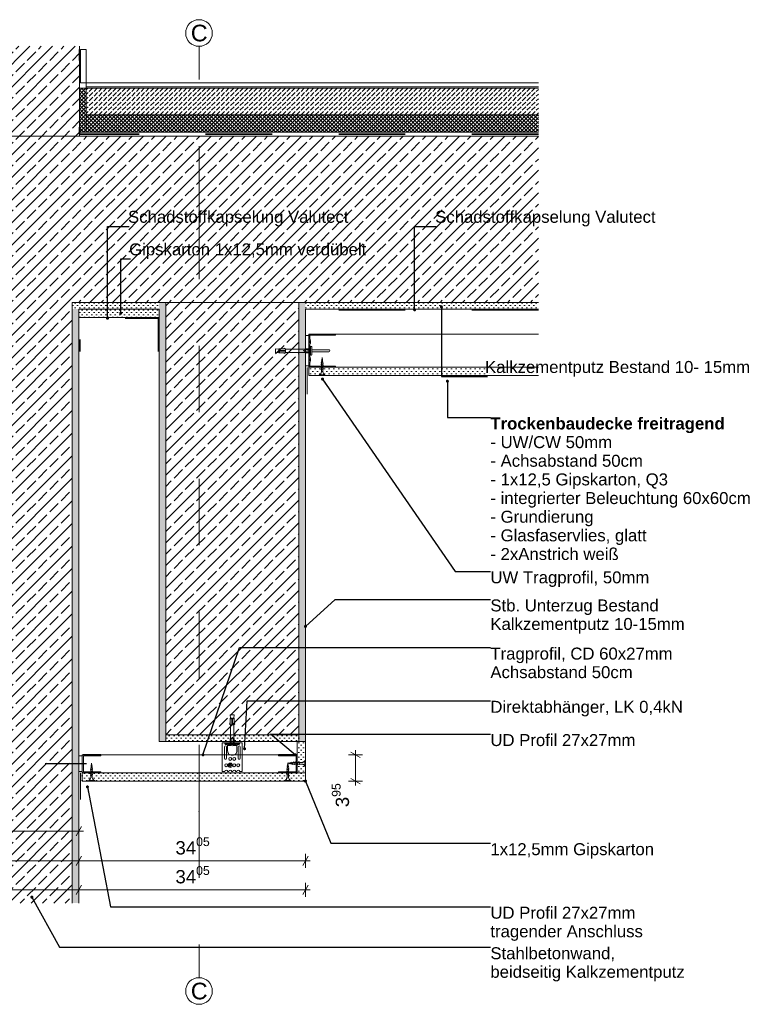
# Model space of a CAD drawing. Header units: metres. Extents: x -0.7 to 35.4, y 5.7 to 9.1.
# Tile 15 of 47: x 10.1 to 11.2, y 7.7 to 9.1. Entities that reach past the tile are written whole.
import ezdxf

# ---------------------------------------------------------------- set-up
doc = ezdxf.new("R2010")
doc.units = ezdxf.units.M
doc.header["$MEASUREMENT"] = 0
for name, pattern in [('Strichlinie doppelt', [0.109361, 0.052917, -0.021167, 0.014111, -0.021167]), ('Strichlinie eng', [0.023, 0.015, -0.008]), ('VERDECKT', [0.005625, 0.00375, -0.001875])]:
    doc.linetypes.add(name, pattern=pattern)
for name, color, linetype in [('152 - Bemaßung_ Beschriftung.Ausbau', 7, 'Continuous'), ('301 - Elemente.Linie', 7, 'Continuous'), ('302 - Elemente.Schraffur', 7, 'Continuous'), ('451 - Universal.Achsen Raster', 7, 'Continuous'), ('603 - Struktur.Bodenplatte_ Decke Roh', 7, 'Continuous'), ('605 - Struktur.Wand Innen', 7, 'Continuous'), ('608 - Struktur.Träger', 7, 'Continuous'), ('650 - Abdeckung.Fußboden Aufbau', 7, 'Continuous'), ('653 - Abdeckung.TB Verkofferung', 7, 'Continuous'), ('Neubau_301 - Elemente.Linie', 7, 'Continuous'), ('Neubau_651 - Abdeckung.Decke abgehängt_ bekleidet', 7, 'Continuous'), ('Neubau_653 - Abdeckung.TB Verkofferung', 7, 'Continuous'), ('Neubau_660 - Unterkonstruktion.Trockenbau', 7, 'Continuous')]:
    doc.layers.add(name, color=color, linetype=linetype)
doc.styles.add('ERSTELLTER_STIL_1', font='txt')
doc.styles.add('ERSTELLTER_STIL_2', font='txt')
doc.dimstyles.new('ERSTELLTER_STIL__1', dxfattribs={"dimtxt": 0.02, "dimasz": 0.01064, "dimexe": 0.18, "dimexo": 0.0625, "dimgap": 0, "dimtad": 1, "dimtih": 1, "dimtoh": 1, "dimzin": 0, "dimdsep": 46, "dimtxsty": 'ERSTELLTER_STIL_1', "dimblk": 'ARROWHEAD_2', "dimblk1": 'ARROWHEAD_2', "dimblk2": 'ARROWHEAD_2', "dimcen": 0.09, "dimse1": 1, "dimse2": 1, "dimclrd": 7, "dimclre": 7, "dimclrt": 7, "dimazin": 0, "dimtfac": 1, "dimtdec": 4, "dimtmove": 0, "dimatfit": 3, "dimfxl": 1, "dimtolj": 1, "dimtzin": 0, "dimarcsym": 0})
doc.dimstyles.new('ERSTELLTER_STIL__2', dxfattribs={"dimtxt": 0.02, "dimasz": 0.01064, "dimexe": 0.18, "dimexo": 0.0625, "dimgap": 0, "dimtad": 1, "dimzin": 0, "dimdsep": 46, "dimtxsty": 'ERSTELLTER_STIL_1', "dimblk": 'ARROWHEAD_2', "dimblk1": 'ARROWHEAD_2', "dimblk2": 'ARROWHEAD_2', "dimcen": 0.09, "dimse1": 1, "dimse2": 1, "dimclrd": 7, "dimclre": 7, "dimclrt": 7, "dimazin": 0, "dimtfac": 1, "dimtdec": 4, "dimtmove": 0, "dimatfit": 3, "dimfxl": 1, "dimtolj": 1, "dimtzin": 0, "dimarcsym": 0})
doc.dimstyles.new('ERSTELLTER_STIL__3', dxfattribs={"dimtxt": 0.18, "dimasz": 0.00912, "dimexe": 0.18, "dimexo": 0.0625, "dimgap": 0, "dimtad": 0, "dimtih": 1, "dimtoh": 1, "dimdec": 4, "dimzin": 0, "dimdsep": 46, "dimcen": 0.09, "dimadec": 0, "dimazin": 0, "dimtfac": 1, "dimtdec": 4, "dimtmove": 0, "dimatfit": 3, "dimldrblk": 'ARROWHEAD_11', "dimfxl": 1, "dimtolj": 1, "dimtzin": 0, "dimarcsym": 0})
pattern_1 = [(45, (4.534124, 2.3439285), (-0.0028284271, 0.0028284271), []), (135, (4.534124, 2.3439285), (0.0028284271, 0.0028284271), [])]
pattern_2 = [(45, (4.534124, 2.343928), (-0.01697056, 0.01697056), []), (45, (4.525639, 2.352414), (-0.01697056, 0.01697056), [0.018, -0.006])]
pattern_3 = [(45, (4.534124, 2.3439285), (-0.003535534, 0.003535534), [0, -0.005])]

# ---------------------------------------------------------------- blocks, each defined once
blk = doc.blocks.new('*D62', base_point=(4.5341, 2.3439))
at = {"layer": '152 - Bemaßung_ Beschriftung.Ausbau', "color": 7, "linetype": 'Continuous', "lineweight": 5}
for p, q in [((9.9481, 7.9214), (9.9401, 7.9074)), ((9.9441, 7.9039), (9.9441, 7.9249)), ((10.1996, 7.9074), (10.2077, 7.9214)), ((10.2036, 7.9039), (10.2036, 7.9249)), ((9.9441, 7.9144), (10.2036, 7.9144)), ((10.2036, 7.9144), (10.2105, 7.9144))]:
    blk.add_line(p, q, dxfattribs=at)
at = {"layer": '152 - Bemaßung_ Beschriftung.Ausbau', "color": 7, "lineweight": 5, "insert": (10.0487, 7.9181), "char_height": 0.02, "attachment_point": 7, "style": 'ERSTELLTER_STIL_1'}
blk.add_mtext('\\A1;{\\pql;\\fArial|b0|i0|c0|p38;25\\fArial|b0|i0|c0|p38;\\A1{\\H.66x;\\S95^  ;}}', dxfattribs=at)
blk = doc.blocks.new('ARROWHEAD_2')
at = {"color": 0, "linetype": 'Continuous', "lineweight": 0}
for p, q in [((0, 0), (-1, 0)), ((-0.38, -0.66), (0.38, 0.66))]:
    blk.add_line(p, q, dxfattribs=at)
blk = doc.blocks.new('*D63', base_point=(4.5341, 2.3439))
at = {"layer": '152 - Bemaßung_ Beschriftung.Ausbau', "color": 7, "linetype": 'Continuous', "lineweight": 5}
for p, q in [((9.5656, 7.8766), (9.5576, 7.8626)), ((9.5616, 7.8591), (9.5616, 7.8801)), ((10.2077, 7.8766), (10.1996, 7.8626)), ((10.2036, 7.8591), (10.2036, 7.8801)), ((9.5548, 7.8696), (9.5616, 7.8696)), ((9.5616, 7.8696), (10.2036, 7.8696))]:
    blk.add_line(p, q, dxfattribs=at)
at = {"layer": '152 - Bemaßung_ Beschriftung.Ausbau', "color": 7, "lineweight": 5, "insert": (9.8624, 7.8733), "char_height": 0.02, "attachment_point": 7, "style": 'ERSTELLTER_STIL_1'}
blk.add_mtext('\\A1;{\\pql;\\fArial|b0|i0|c0|p38;64\\fArial|b0|i0|c0|p38;\\A1{\\H.66x;\\S2^  ;}}', dxfattribs=at)
blk = doc.blocks.new('*D64', base_point=(4.5341, 2.3439))
at = {"layer": '152 - Bemaßung_ Beschriftung.Ausbau', "color": 7, "linetype": 'Continuous', "lineweight": 5}
for p, q in [((10.2077, 7.8766), (10.1996, 7.8626)), ((10.2036, 7.8591), (10.2036, 7.8801)), ((10.5401, 7.8626), (10.5481, 7.8766)), ((10.5441, 7.8591), (10.5441, 7.8801)), ((10.2036, 7.8696), (10.5441, 7.8696)), ((10.5441, 7.8696), (10.551, 7.8696))]:
    blk.add_line(p, q, dxfattribs=at)
at = {"layer": '152 - Bemaßung_ Beschriftung.Ausbau', "color": 7, "lineweight": 5, "insert": (10.3487, 7.8733), "char_height": 0.02, "attachment_point": 7, "style": 'ERSTELLTER_STIL_1'}
blk.add_mtext('\\A1;{\\pql;\\fArial|b0|i0|c0|p38;34\\fArial|b0|i0|c0|p38;\\A1{\\H.66x;\\S05^  ;}}', dxfattribs=at)
blk = doc.blocks.new('*D65', base_point=(4.5341, 2.3439))
at = {"layer": '152 - Bemaßung_ Beschriftung.Ausbau', "color": 7, "linetype": 'Continuous', "lineweight": 5}
for p, q in [((10.6296, 8.0289), (10.6086, 8.0289)), ((10.6261, 8.0249), (10.6121, 8.033)), ((10.6191, 7.9894), (10.6191, 8.0289)), ((10.6121, 7.9935), (10.6261, 7.9854)), ((10.6296, 7.9894), (10.6086, 7.9894)), ((10.6191, 7.9826), (10.6191, 7.9894))]:
    blk.add_line(p, q, dxfattribs=at)
at = {"layer": '152 - Bemaßung_ Beschriftung.Ausbau', "color": 7, "lineweight": 5, "insert": (10.6154, 7.9502), "char_height": 0.02, "attachment_point": 7, "rotation": 90, "style": 'ERSTELLTER_STIL_1'}
blk.add_mtext('\\A1;{\\pql;\\fArial|b0|i0|c0|p38;3\\fArial|b0|i0|c0|p38;\\A1{\\H.66x;\\S95^  ;}}', dxfattribs=at)
blk = doc.blocks.new('*D66', base_point=(4.5341, 2.3439))
at = {"layer": '152 - Bemaßung_ Beschriftung.Ausbau', "color": 7, "linetype": 'Continuous', "lineweight": 5}
for p, q in [((10.6296, 8.0289), (10.6086, 8.0289)), ((10.6261, 8.0249), (10.6121, 8.033)), ((10.6191, 8.0289), (10.6191, 8.0358))]:
    blk.add_line(p, q, dxfattribs=at)
blk = doc.blocks.new('*D67', base_point=(4.5341, 2.3439))
at = {"layer": '152 - Bemaßung_ Beschriftung.Ausbau', "color": 7, "linetype": 'Continuous', "lineweight": 5}
for p, q in [((9.5656, 7.8332), (9.5576, 7.8192)), ((9.5616, 7.8157), (9.5616, 7.8367)), ((10.2077, 7.8332), (10.1996, 7.8192)), ((10.2036, 7.8157), (10.2036, 7.8367)), ((9.5548, 7.8262), (9.5616, 7.8262)), ((9.5616, 7.8262), (10.2036, 7.8262))]:
    blk.add_line(p, q, dxfattribs=at)
at = {"layer": '152 - Bemaßung_ Beschriftung.Ausbau', "color": 7, "lineweight": 5, "insert": (9.8624, 7.8299), "char_height": 0.02, "attachment_point": 7, "style": 'ERSTELLTER_STIL_1'}
blk.add_mtext('\\A1;{\\pql;\\fArial|b0|i0|c0|p38;64\\fArial|b0|i0|c0|p38;\\A1{\\H.66x;\\S2^  ;}}', dxfattribs=at)
blk = doc.blocks.new('*D68', base_point=(4.5341, 2.3439))
at = {"layer": '152 - Bemaßung_ Beschriftung.Ausbau', "color": 7, "linetype": 'Continuous', "lineweight": 5}
for p, q in [((10.2077, 7.8332), (10.1996, 7.8192)), ((10.2036, 7.8157), (10.2036, 7.8367)), ((10.5401, 7.8192), (10.5481, 7.8332)), ((10.5441, 7.8157), (10.5441, 7.8367)), ((10.2036, 7.8262), (10.5441, 7.8262)), ((10.5441, 7.8262), (10.551, 7.8262))]:
    blk.add_line(p, q, dxfattribs=at)
at = {"layer": '152 - Bemaßung_ Beschriftung.Ausbau', "color": 7, "lineweight": 5, "insert": (10.3487, 7.8299), "char_height": 0.02, "attachment_point": 7, "style": 'ERSTELLTER_STIL_1'}
blk.add_mtext('\\A1;{\\pql;\\fArial|b0|i0|c0|p38;34\\fArial|b0|i0|c0|p38;\\A1{\\H.66x;\\S05^  ;}}', dxfattribs=at)
blk = doc.blocks.new('ARROWHEAD_11')
at = {"color": 0, "linetype": 'Continuous', "lineweight": 0}
blk.add_line((0, 0), (-1, 0), dxfattribs=at)
at = {"color": 0, "linetype": 'Continuous', "lineweight": 0, "const_width": 0.25, "flags": 128}
blk.add_lwpolyline([(-0.125, 0, 1), (0.125, 0, 1)], format="xyb", close=True, dxfattribs=at)

msp = doc.modelspace()

# ---------------------------------------------------------------- hatches: boundary and pattern name
at = {"layer": '302 - Elemente.Schraffur', "linetype": 'Continuous', "lineweight": 13, "true_color": 0xafafaf}
msp.add_hatch(color=253, dxfattribs=at).paths.add_polyline_path([(10.4346, 8.0282, 0.09902), (10.4371, 8.0287), (10.4311, 8.0287, 0.09902), (10.4336, 8.0282)])
at = {"layer": '603 - Struktur.Bodenplatte_ Decke Roh', "linetype": 'Continuous', "lineweight": 5}
h = msp.add_hatch(dxfattribs=at)
h.set_pattern_fill('Beton__Stahlbeton_000b', style=0, pattern_type=2)
h.set_pattern_definition(pattern_2)
h.paths.add_polyline_path([(9.7241, 8.7089), (9.9441, 8.7089), (10.0636, 8.7089), (10.1936, 8.7089), (10.3241, 8.7089), (10.5441, 8.7089), (10.8941, 8.7089), (10.8941, 8.9589), (9.2346, 8.9589), (9.2346, 8.7089)])
h = msp.add_hatch(dxfattribs=at)
h.set_pattern_fill('Gips_000b', style=0, pattern_type=2)
h.set_pattern_definition(pattern_3)
h.paths.add_polyline_path([(10.1936, 8.7089), (10.1936, 8.6989), (10.3241, 8.6989), (10.3241, 8.7089)])
h = msp.add_hatch(dxfattribs=at)
h.set_pattern_fill('Gips_000b', style=0, pattern_type=2)
h.set_pattern_definition(pattern_3)
h.paths.add_polyline_path([(10.5441, 8.6989), (10.8941, 8.6989), (10.8941, 8.7089), (10.5441, 8.7089)])
at = {"layer": '605 - Struktur.Wand Innen', "linetype": 'Continuous', "lineweight": 5}
h = msp.add_hatch(dxfattribs=at)
h.set_pattern_fill('Beton__Stahlbeton_000b', style=0, pattern_type=2)
h.set_pattern_definition(pattern_2)
h.paths.add_polyline_path([(10.0736, 9.0939), (10.0736, 8.9589), (10.2046, 8.9589), (10.2046, 9.0939)])
h = msp.add_hatch(dxfattribs=at)
h.set_pattern_fill('Beton__Stahlbeton_000b', style=0, pattern_type=2)
h.set_pattern_definition(pattern_2)
h.paths.add_polyline_path([(10.0636, 8.7089), (10.0636, 8.6989), (10.0636, 7.8061), (10.1936, 7.8061), (10.1936, 8.6989), (10.1936, 8.7089)])
h = msp.add_hatch(dxfattribs=at)
h.set_pattern_fill('Gips_000b', style=0, pattern_type=2)
h.set_pattern_definition(pattern_3)
h.paths.add_polyline_path([(10.1936, 8.6989), (10.1936, 7.8061), (10.2036, 7.8061), (10.2036, 8.6989)])
at = {"layer": '608 - Struktur.Träger', "linetype": 'Continuous', "lineweight": 5}
h = msp.add_hatch(dxfattribs=at)
h.set_pattern_fill('Gips_000b', style=0, pattern_type=2)
h.set_pattern_definition(pattern_3)
h.paths.add_polyline_path([(10.3241, 8.7089), (10.3241, 8.0489), (10.3341, 8.0489), (10.3341, 8.0589), (10.3341, 8.7089)])
h = msp.add_hatch(dxfattribs=at)
h.set_pattern_fill('Beton__Stahlbeton_000b', style=0, pattern_type=2)
h.set_pattern_definition(pattern_2)
h.paths.add_polyline_path([(10.3341, 8.0589), (10.5341, 8.0589), (10.5341, 8.7089), (10.3341, 8.7089)])
h = msp.add_hatch(dxfattribs=at)
h.set_pattern_fill('Gips_000b', style=0, pattern_type=2)
h.set_pattern_definition(pattern_3)
h.paths.add_polyline_path([(10.5341, 8.0489), (10.5441, 8.0489), (10.5441, 8.7089), (10.5341, 8.7089), (10.5341, 8.0589)])
h = msp.add_hatch(dxfattribs=at)
h.set_pattern_fill('Gips_000b', style=0, pattern_type=2)
h.set_pattern_definition(pattern_3)
h.paths.add_polyline_path([(10.5341, 8.0589), (10.3341, 8.0589), (10.3341, 8.0489), (10.5341, 8.0489)])
at = {"layer": '650 - Abdeckung.Fußboden Aufbau', "linetype": 'Continuous', "lineweight": 5}
h = msp.add_hatch(dxfattribs=at)
h.set_pattern_fill('Dämmung__hart_2_000b', color=1, style=0, pattern_type=2)
h.set_pattern_definition(pattern_1)
h.paths.add_polyline_path([(10.2046, 8.9649), (10.2146, 8.9649), (10.2146, 9.0309), (10.2046, 9.0309)])
h = msp.add_hatch(dxfattribs=at)
h.set_pattern_fill('Beton__unbewehrt_000b', color=1, style=0, pattern_type=2)
h.set_pattern_definition([(45, (4.534124, 2.343928), (-0.007071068, 0.007071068), [0.0075, -0.0025]), (45, (4.534124, 2.351), (-0.007071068, 0.007071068), [0.0075, -0.0025])])
h.paths.add_polyline_path([(10.2146, 9.0309), (10.2146, 8.9909), (10.8941, 8.9909), (10.8941, 9.0309)])
h = msp.add_hatch(dxfattribs=at)
h.set_pattern_fill('Dämmung__hart_2_000b', color=1, style=0, pattern_type=2)
h.set_pattern_definition(pattern_1)
h.paths.add_polyline_path([(10.2146, 8.9909), (10.2146, 8.9649), (10.8941, 8.9649), (10.8941, 8.9909)])
at = {"layer": 'Neubau_651 - Abdeckung.Decke abgehängt_ bekleidet', "linetype": 'Continuous', "lineweight": 5}
h = msp.add_hatch(dxfattribs=at)
h.set_pattern_fill('Gips_000b', style=0, pattern_type=2)
h.set_pattern_definition(pattern_3)
h.paths.add_polyline_path([(10.8941, 8.6114), (10.5491, 8.6114), (10.5491, 8.5989), (10.8941, 8.5989)])
h = msp.add_hatch(dxfattribs=at)
h.set_pattern_fill('Gips_000b', style=0, pattern_type=2)
h.set_pattern_definition(pattern_3)
h.paths.add_polyline_path([(10.5316, 8.0489), (10.5441, 8.0489), (10.5441, 8.0019), (10.5316, 8.0019)])
h = msp.add_hatch(dxfattribs=at)
h.set_pattern_fill('Gips_000b', style=0, pattern_type=2)
h.set_pattern_definition(pattern_3)
h.paths.add_polyline_path([(10.5441, 8.0019), (10.2086, 8.0019), (10.2086, 7.9894), (10.5441, 7.9894)])
at = {"layer": 'Neubau_653 - Abdeckung.TB Verkofferung', "linetype": 'Continuous', "lineweight": 5}
h = msp.add_hatch(dxfattribs=at)
h.set_pattern_fill('Gips_000b', style=0, pattern_type=2)
h.set_pattern_definition(pattern_3)
h.paths.add_polyline_path([(10.2036, 8.6864), (10.3241, 8.6864), (10.3241, 8.6989), (10.2036, 8.6989)])

# ---------------------------------------------------------------- linework, layer by layer
at = {"color": 1, "linetype": 'Continuous', "lineweight": 5, "flags": 128}
msp.add_lwpolyline([(10.5539, 8.6349), (10.5793, 8.6349, 1), (10.5793, 8.6379), (10.5539, 8.6379)], format="xyb", dxfattribs=at)
at = {"layer": '301 - Elemente.Linie', "color": 1, "linetype": 'Continuous', "lineweight": 5}
for p, q in [((10.5052, 8.6369), (10.5052, 8.6394)), ((10.5052, 8.6334), (10.5052, 8.6359)), ((10.5142, 8.6359), (10.5142, 8.6369)), ((10.5444, 8.6379), (10.5519, 8.6379)), ((10.5519, 8.6349), (10.5444, 8.6349)), ((10.5473, 8.6371), (10.5483, 8.6371)), ((10.5473, 8.6341), (10.5483, 8.6341)), ((10.4311, 8.0829), (10.4336, 8.0829)), ((10.4346, 8.0829), (10.4371, 8.0829)), ((10.4336, 8.0739), (10.4346, 8.0739)), ((10.4326, 8.0447), (10.4326, 8.0522)), ((10.4356, 8.0522), (10.4356, 8.0447)), ((10.4231, 8.0462), (10.4291, 8.0462)), ((10.4234, 8.0472), (10.4448, 8.0472)), ((10.4451, 8.0462), (10.4391, 8.0462)), ((10.4371, 8.0287), (10.4311, 8.0287))]:
    msp.add_line(p, q, dxfattribs=at)
at = {"layer": '301 - Elemente.Linie', "color": 1, "linetype": 'VERDECKT', "lineweight": 5}
for p, q in [((10.5193, 8.0165), (10.5169, 8.0162)), ((10.5195, 8.0159), (10.5169, 8.0162)), ((10.5195, 8.0171), (10.5191, 8.0168)), ((10.5195, 8.0171), (10.5196, 8.0168)), ((10.5197, 8.0153), (10.5195, 8.0157)), ((10.52, 8.0157), (10.5196, 8.0168)), ((10.5215, 8.0168), (10.5197, 8.0165)), ((10.5197, 8.0153), (10.52, 8.0157)), ((10.5219, 8.0156), (10.52, 8.0158)), ((10.5217, 8.0175), (10.5214, 8.0172)), ((10.5217, 8.0175), (10.5219, 8.0172)), ((10.5225, 8.0152), (10.5219, 8.0172)), ((10.5238, 8.017), (10.522, 8.0168)), ((10.5222, 8.0149), (10.522, 8.0152)), ((10.5222, 8.0149), (10.5225, 8.0152)), ((10.5244, 8.0153), (10.5224, 8.0155)), ((10.5239, 8.0178), (10.5236, 8.0175)), ((10.5239, 8.0178), (10.5241, 8.0175)), ((10.5251, 8.0147), (10.5241, 8.0175)), ((10.5259, 8.0173), (10.5243, 8.0171)), ((10.5247, 8.0144), (10.5246, 8.0147)), ((10.5247, 8.0144), (10.5251, 8.0147)), ((10.5259, 8.0151), (10.5249, 8.0152)), ((10.5259, 8.0173), (10.5262, 8.0173)), ((10.5269, 8.0151), (10.5259, 8.0151)), ((10.5263, 8.0182), (10.526, 8.0179)), ((10.5263, 8.0182), (10.5265, 8.0179)), ((10.5276, 8.0145), (10.5265, 8.0179)), ((10.5267, 8.0173), (10.5288, 8.0173)), ((10.5273, 8.0142), (10.5271, 8.0145)), ((10.5273, 8.0142), (10.5276, 8.0145)), ((10.5295, 8.0151), (10.5274, 8.0151)), ((10.5289, 8.0182), (10.5286, 8.0179)), ((10.5289, 8.0182), (10.5291, 8.0179)), ((10.5302, 8.0145), (10.5291, 8.0179)), ((10.5293, 8.0173), (10.5314, 8.0173)), ((10.5299, 8.0142), (10.5297, 8.0145)), ((10.5299, 8.0142), (10.5302, 8.0145)), ((10.5321, 8.0151), (10.53, 8.0151)), ((10.5315, 8.0182), (10.5312, 8.0179)), ((10.5315, 8.0182), (10.5317, 8.0179)), ((10.5328, 8.0145), (10.5317, 8.0179)), ((10.5319, 8.0173), (10.534, 8.0173)), ((10.5325, 8.0142), (10.5323, 8.0145)), ((10.5325, 8.0142), (10.5328, 8.0145)), ((10.5347, 8.0151), (10.5326, 8.0151)), ((10.5341, 8.0182), (10.5338, 8.0179)), ((10.5341, 8.0182), (10.5343, 8.0179)), ((10.5354, 8.0145), (10.5343, 8.0179)), ((10.5345, 8.0173), (10.5386, 8.0173)), ((10.5351, 8.0142), (10.5349, 8.0145)), ((10.5351, 8.0142), (10.5354, 8.0145)), ((10.5386, 8.0151), (10.5352, 8.0151)), ((10.5441, 8.0204), (10.5431, 8.0204)), ((10.5431, 8.0204), (10.5431, 8.0119)), ((10.5441, 8.0119), (10.5431, 8.0119)), ((10.5441, 8.0204), (10.5441, 8.0119))]:
    msp.add_line(p, q, dxfattribs=at)
at = {"layer": '301 - Elemente.Linie', "color": 92, "linetype": 'Strichlinie eng', "lineweight": 35, "true_color": 0x00be00, "flags": 128}
for points in [[(10.8941, 8.9619), (10.2046, 8.9619), (10.2046, 9.0889)], [(10.8941, 8.6979), (10.5441, 8.6979), (10.5441, 8.6479)], [(10.3232, 8.6351), (10.3232, 8.6851), (10.2049, 8.6851), (10.2049, 8.6351)]]:
    msp.add_lwpolyline(points, dxfattribs=at)
at = {"layer": '301 - Elemente.Linie', "color": 1, "linetype": 'Continuous', "lineweight": 13, "flags": 128}
msp.add_lwpolyline([(10.2058, 9.0389), (10.2146, 9.0389), (10.2146, 9.0889), (10.2058, 9.0889)], close=True, dxfattribs=at)
at = {"layer": '301 - Elemente.Linie', "color": 1, "linetype": 'Continuous', "lineweight": 5}
for points in [[(10.5042, 8.6339), (10.4992, 8.6334), (10.4992, 8.6394), (10.5042, 8.6389)], [(10.5132, 8.6394), (10.513, 8.6404), (10.5102, 8.6394)], [(10.5132, 8.6334), (10.513, 8.6324), (10.5102, 8.6334)], [(10.4316, 8.0839), (10.4311, 8.0889), (10.4371, 8.0889), (10.4366, 8.0839)], [(10.4311, 8.0749), (10.4301, 8.0752), (10.4311, 8.0779)], [(10.4371, 8.0749), (10.4381, 8.0752), (10.4371, 8.0779)]]:
    msp.add_lwpolyline(points, dxfattribs=at)
for points in [[(10.5142, 8.6369), (10.5142, 8.6394), (10.5042, 8.6394), (10.5042, 8.6369)], [(10.5042, 8.6334), (10.5042, 8.6359), (10.5142, 8.6359), (10.5142, 8.6334)], [(10.4311, 8.0839), (10.4336, 8.0839), (10.4336, 8.0739), (10.4311, 8.0739)], [(10.4346, 8.0739), (10.4371, 8.0739), (10.4371, 8.0839), (10.4346, 8.0839)]]:
    msp.add_lwpolyline(points, close=True, dxfattribs=at)
at = {"layer": '301 - Elemente.Linie', "color": 1, "linetype": 'Continuous', "lineweight": 5, "flags": 128}
for points in [[(10.5519, 8.6394), (10.5444, 8.6394), (10.5413, 8.6389), (10.5142, 8.6389)], [(10.5519, 8.6334), (10.5444, 8.6334), (10.5413, 8.6339), (10.5142, 8.6339)], [(10.4311, 8.0447), (10.4311, 8.0522), (10.4316, 8.0553), (10.4316, 8.0739)], [(10.4371, 8.0447), (10.4371, 8.0522), (10.4366, 8.0553), (10.4366, 8.0739)], [(10.4291, 8.0472), (10.4291, 8.0462), (10.4391, 8.0462), (10.4391, 8.0472)]]:
    msp.add_lwpolyline(points, dxfattribs=at)
for points in [[(10.5413, 8.6339), (10.5444, 8.6349), (10.5414, 8.6362, -0.659396), (10.5414, 8.6367), (10.5444, 8.6379), (10.5413, 8.6389)], [(10.4316, 8.0553), (10.4326, 8.0522), (10.4339, 8.0551, -0.659396), (10.4343, 8.0551), (10.4356, 8.0522), (10.4366, 8.0553)]]:
    msp.add_lwpolyline(points, format="xyb", dxfattribs=at)
at = {"layer": '301 - Elemente.Linie', "color": 1, "linetype": 'Continuous', "lineweight": 5}
for points in [[(10.5535, 8.6304), (10.5538, 8.6334, 0.038322), (10.5538, 8.6395), (10.5535, 8.6425, 0.39195), (10.5531, 8.6429), (10.5524, 8.6429, 0.414214), (10.5519, 8.6424), (10.5519, 8.6304, 0.414214), (10.5524, 8.6299), (10.5531, 8.6299, 0.39195)], [(10.4281, 8.043), (10.431, 8.0428, 0.038322), (10.4372, 8.0428), (10.4401, 8.043, 0.39195), (10.4406, 8.0435), (10.4406, 8.0442, 0.414214), (10.4401, 8.0447), (10.4281, 8.0447, 0.414214), (10.4276, 8.0442), (10.4276, 8.0435, 0.39195)]]:
    msp.add_lwpolyline(points, format="xyb", close=True, dxfattribs=at)
at = {"layer": '301 - Elemente.Linie', "color": 1, "linetype": 'Continuous', "lineweight": 5, "flags": 128}
for points in [[(10.4271, 8.0429), (10.4271, 8.0347, 0.414214), (10.4336, 8.0282), (10.4346, 8.0282, 0.414214), (10.4411, 8.0347), (10.4411, 8.0429, -0.414214), (10.4426, 8.0444), (10.4435, 8.0444, 0.106221), (10.4441, 8.0445, 0.101364), (10.4446, 8.0449, 0.095175), (10.445, 8.0455, 0.091218), (10.4451, 8.0462, 0.091218), (10.445, 8.0469, 0.047767), (10.4448, 8.0472), (10.4491, 8.0472), (10.4491, 8.0037), (10.4453, 8.0037, 1), (10.441, 8.0037), (10.4393, 8.0037, 1), (10.435, 8.0037), (10.4333, 8.0037, 1), (10.429, 8.0037), (10.4273, 8.0037, 1), (10.423, 8.0037), (10.4191, 8.0037), (10.4191, 8.0472), (10.4234, 8.0472, 0.047767), (10.4232, 8.0469, 0.091218), (10.4231, 8.0462, 0.091218), (10.4232, 8.0455, 0.095175), (10.4236, 8.0449, 0.101364), (10.4241, 8.0445, 0.106221), (10.4248, 8.0444), (10.4256, 8.0444, -0.414214)], [(10.4224, 8.0409), (10.4224, 8.0237, 1), (10.4254, 8.0237), (10.4254, 8.0409, 1)], [(10.4459, 8.0237), (10.4459, 8.0409, 1), (10.4429, 8.0409), (10.4429, 8.0237, 1)], [(10.4306, 8.0152), (10.4306, 8.0142, -0.414214), (10.4301, 8.0137), (10.4291, 8.0137), (10.4291, 8.0127), (10.4301, 8.0127, -0.414214), (10.4306, 8.0122), (10.4306, 8.0112), (10.4316, 8.0112), (10.4316, 8.0122, -0.414214), (10.4321, 8.0127), (10.4331, 8.0127), (10.4331, 8.0137), (10.4321, 8.0137, -0.414214), (10.4316, 8.0142), (10.4316, 8.0152)]]:
    msp.add_lwpolyline(points, format="xyb", close=True, dxfattribs=at)
at = {"layer": '301 - Elemente.Linie', "color": 1, "linetype": 'Continuous', "lineweight": 5}
for centre, radius in [((10.4311, 8.0227), 0.00215), ((10.4371, 8.0227), 0.00215), ((10.4251, 8.0132), 0.00215), ((10.4311, 8.0132), 0.00325), ((10.4371, 8.0132), 0.00215), ((10.4431, 8.0132), 0.00215)]:
    msp.add_circle(centre, radius, dxfattribs=at)
at = {"layer": '301 - Elemente.Linie', "color": 1, "linetype": 'VERDECKT', "lineweight": 5}
for centre, start, end in [((10.5385, 8.0222), 270.9392, 338.6164), ((10.5385, 8.0101), 21.3837, 89.0609)]:
    msp.add_arc(centre, 0.00492, start, end, dxfattribs=at)
at = {"layer": '451 - Universal.Achsen Raster', "color": 160, "linetype": 'Strichlinie doppelt', "lineweight": 9, "true_color": 0x3232ff}
for p, q in [((10.3841, 8.8439), (10.3841, 9.0939)), ((10.3841, 8.8439), (10.3841, 7.9439)), ((10.3841, 7.9439), (10.3841, 7.6939))]:
    msp.add_line(p, q, dxfattribs=at)
at = {"layer": '451 - Universal.Achsen Raster', "color": 160, "linetype": 'Continuous', "lineweight": 9, "true_color": 0x3232ff}
for centre in [(10.3841, 9.1139), (10.3841, 7.6739)]:
    msp.add_circle(centre, 0.02, dxfattribs=at)
at = {"layer": '451 - Universal.Achsen Raster', "color": 160, "linetype": 'Strichlinie doppelt', "lineweight": 9, "true_color": 0x3232ff}
for p in [(10.3841, 8.8439), (10.3841, 8.8439), (10.3841, 7.9439), (10.3841, 7.9439)]:
    msp.add_point(p, dxfattribs=at)
at = {"layer": '603 - Struktur.Bodenplatte_ Decke Roh', "color": 1, "linetype": 'Continuous', "lineweight": 13}
for p, q in [((10.2046, 8.9649), (10.8941, 8.9649)), ((10.2046, 8.9589), (10.8941, 8.9589))]:
    msp.add_line(p, q, dxfattribs=at)
at = {"layer": '603 - Struktur.Bodenplatte_ Decke Roh', "color": 7, "linetype": 'Continuous', "lineweight": 13}
msp.add_line((10.8941, 8.9589), (10.2046, 8.9589), dxfattribs=at)
at = {"layer": '603 - Struktur.Bodenplatte_ Decke Roh', "color": 7, "linetype": 'Continuous', "lineweight": 5}
for p, q in [((10.3241, 8.6989), (10.2036, 8.6989)), ((10.8941, 8.6989), (10.5441, 8.6989))]:
    msp.add_line(p, q, dxfattribs=at)
at = {"layer": '603 - Struktur.Bodenplatte_ Decke Roh', "color": 7, "linetype": 'Continuous', "lineweight": 13, "flags": 128}
msp.add_lwpolyline([(10.8941, 8.7089), (10.5441, 8.7089), (10.5341, 8.7089), (10.3341, 8.7089), (10.3241, 8.7089), (10.1936, 8.7089)], dxfattribs=at)
at = {"layer": '605 - Struktur.Wand Innen', "color": 7, "linetype": 'Continuous', "lineweight": 18}
for p, q in [((10.2046, 9.0939), (10.2046, 8.9589)), ((10.2046, 8.9589), (10.0736, 8.9589))]:
    msp.add_line(p, q, dxfattribs=at)
at = {"layer": '605 - Struktur.Wand Innen', "color": 7, "linetype": 'Continuous', "lineweight": 13}
msp.add_line((10.2036, 8.6989), (10.2036, 7.8061), dxfattribs=at)
at = {"layer": '605 - Struktur.Wand Innen', "color": 1, "linetype": 'Continuous', "lineweight": 13, "flags": 128}
msp.add_lwpolyline([(10.2146, 9.0389), (10.2146, 8.9909)], dxfattribs=at)
at = {"layer": '605 - Struktur.Wand Innen', "color": 7, "linetype": 'Continuous', "lineweight": 18, "flags": 128}
msp.add_lwpolyline([(10.1936, 8.7089), (10.1936, 8.6989), (10.1936, 7.8061)], dxfattribs=at)
at = {"layer": '608 - Struktur.Träger', "color": 7, "linetype": 'Continuous', "lineweight": 13}
for p, q in [((10.3341, 8.7089), (10.3341, 8.0589)), ((10.5341, 8.7089), (10.5341, 8.0589)), ((10.5341, 8.0589), (10.3341, 8.0589))]:
    msp.add_line(p, q, dxfattribs=at)
at = {"layer": '608 - Struktur.Träger', "color": 7, "linetype": 'Continuous', "lineweight": 5}
for p, q in [((10.3241, 8.6989), (10.3241, 8.0489)), ((10.5441, 8.6989), (10.5441, 8.6384)), ((10.5441, 8.6384), (10.5441, 8.0489)), ((10.3341, 8.0589), (10.3341, 8.0489)), ((10.5341, 8.0589), (10.5341, 8.0489))]:
    msp.add_line(p, q, dxfattribs=at)
at = {"layer": '608 - Struktur.Träger', "color": 7, "linetype": 'Continuous', "lineweight": 5, "flags": 128}
msp.add_lwpolyline([(10.5441, 8.0489), (10.5341, 8.0489), (10.3341, 8.0489), (10.3241, 8.0489)], dxfattribs=at)
at = {"layer": '650 - Abdeckung.Fußboden Aufbau', "color": 1, "linetype": 'Continuous', "lineweight": 13}
for p, q in [((10.8941, 9.0389), (10.2146, 9.0389)), ((10.8941, 9.0329), (10.2146, 9.0329)), ((10.8941, 9.0309), (10.2146, 9.0309)), ((10.8941, 8.9909), (10.2146, 8.9909))]:
    msp.add_line(p, q, dxfattribs=at)
at = {"layer": '650 - Abdeckung.Fußboden Aufbau', "color": 1, "linetype": 'Continuous', "lineweight": 9, "flags": 128}
msp.add_lwpolyline([(10.2046, 8.9649), (10.2146, 8.9649), (10.2146, 9.0309), (10.2046, 9.0309)], close=True, dxfattribs=at)
at = {"layer": '653 - Abdeckung.TB Verkofferung', "color": 1, "linetype": 'Continuous', "lineweight": 13}
for p, q in [((10.5466, 8.571), (10.5466, 8.611)), ((10.2062, 7.9618), (10.2062, 8.0018))]:
    msp.add_line(p, q, dxfattribs=at)
at = {"layer": 'Neubau_301 - Elemente.Linie', "color": 1, "linetype": 'Continuous', "lineweight": 25, "flags": 128}
msp.add_lwpolyline([(10.215, 8.0154), (10.1527, 8.0154)], dxfattribs=at)
at = {"layer": 'Neubau_651 - Abdeckung.Decke abgehängt_ bekleidet', "color": 1, "linetype": 'Continuous', "lineweight": 5}
for p, q in [((10.5491, 8.5989), (10.5491, 8.6614)), ((10.8941, 8.6614), (10.5491, 8.6614)), ((10.8941, 8.6114), (10.5491, 8.6114)), ((10.8941, 8.5989), (10.5491, 8.5989)), ((10.5316, 8.0489), (10.5316, 8.0019)), ((10.5441, 8.0489), (10.5441, 7.9894)), ((10.2086, 7.9894), (10.2086, 8.0289)), ((10.5316, 8.0289), (10.2086, 8.0289)), ((10.5316, 8.0019), (10.2086, 8.0019)), ((10.5441, 7.9894), (10.2086, 7.9894))]:
    msp.add_line(p, q, dxfattribs=at)
at = {"layer": 'Neubau_651 - Abdeckung.Decke abgehängt_ bekleidet', "color": 1, "linetype": 'Continuous', "lineweight": 9, "flags": 128}
for points in [[(10.5316, 8.0489), (10.5441, 8.0489), (10.5441, 8.0019), (10.5316, 8.0019)], [(10.5441, 8.0019), (10.2086, 8.0019), (10.2086, 7.9894), (10.5441, 7.9894)]]:
    msp.add_lwpolyline(points, close=True, dxfattribs=at)
at = {"layer": 'Neubau_653 - Abdeckung.TB Verkofferung', "color": 1, "linetype": 'Continuous', "lineweight": 9, "flags": 128}
msp.add_lwpolyline([(10.2036, 8.6864), (10.3241, 8.6864), (10.3241, 8.6989), (10.2036, 8.6989)], close=True, dxfattribs=at)
at = {"layer": 'Neubau_660 - Unterkonstruktion.Trockenbau', "color": 1, "linetype": 'Continuous', "lineweight": 5}
for p, q in [((10.5711, 8.6167), (10.5671, 8.6157)), ((10.5711, 8.6141), (10.5671, 8.6131)), ((10.5708, 8.6191), (10.5673, 8.6183)), ((10.5704, 8.6213), (10.5678, 8.6208)), ((10.5701, 8.6236), (10.5683, 8.6233)), ((10.5734, 8.5999), (10.5649, 8.5999)), ((10.5711, 8.6115), (10.5671, 8.6105)), ((10.5711, 8.6089), (10.5671, 8.6079)), ((10.2246, 8.0072), (10.2206, 8.0062)), ((10.2243, 8.0096), (10.2208, 8.0088)), ((10.2239, 8.0118), (10.2213, 8.0113)), ((10.2236, 8.0141), (10.2218, 8.0138)), ((10.5156, 8.0072), (10.5196, 8.0062)), ((10.516, 8.0096), (10.5194, 8.0088)), ((10.5163, 8.0118), (10.5189, 8.0113)), ((10.5167, 8.0141), (10.5185, 8.0138)), ((10.2246, 8.0046), (10.2206, 8.0036)), ((10.2246, 8.002), (10.2206, 8.001)), ((10.2246, 7.9994), (10.2206, 7.9984)), ((10.5156, 8.0046), (10.5196, 8.0036)), ((10.5156, 8.002), (10.5196, 8.001)), ((10.5156, 7.9994), (10.5196, 7.9984)), ((10.2269, 7.9904), (10.2184, 7.9904)), ((10.5134, 7.9904), (10.5219, 7.9904))]:
    msp.add_line(p, q, dxfattribs=at)
at = {"layer": 'Neubau_660 - Unterkonstruktion.Trockenbau', "color": 1, "linetype": 'Continuous', "lineweight": 5, "flags": 128}
for points in [[(10.5491, 8.6594), (10.5441, 8.6594), (10.5441, 8.6134), (10.5491, 8.6134)], [(10.2086, 8.0272), (10.2036, 8.0272), (10.2036, 8.0037), (10.2086, 8.0037)]]:
    msp.add_lwpolyline(points, close=True, dxfattribs=at)
for points in [[(10.5891, 8.6114), (10.5511, 8.6114, -0.414214), (10.5491, 8.6134), (10.5491, 8.6189, -0.156603), (10.5498, 8.621, 0.156603), (10.5501, 8.622), (10.5501, 8.6238, 0.156603), (10.5498, 8.6249, -0.156603), (10.5491, 8.6269), (10.5491, 8.6459, -0.156603), (10.5498, 8.648, 0.156603), (10.5501, 8.649), (10.5501, 8.6508, 0.156603), (10.5498, 8.6519, -0.156603), (10.5491, 8.6539), (10.5491, 8.6594, -0.414214), (10.5511, 8.6614), (10.5891, 8.6614), (10.5891, 8.6597), (10.5511, 8.6597, 0.414214), (10.5509, 8.6594), (10.5509, 8.6539, 0.156603), (10.5512, 8.6529, -0.156603), (10.5519, 8.6508), (10.5519, 8.649, -0.156603), (10.5512, 8.647, 0.156603), (10.5509, 8.6459), (10.5509, 8.6269, 0.156603), (10.5512, 8.6259, -0.156603), (10.5519, 8.6238), (10.5519, 8.622, -0.156603), (10.5512, 8.62, 0.156603), (10.5509, 8.6189), (10.5509, 8.6134, 0.414214), (10.5511, 8.6132), (10.5891, 8.6132)], [(10.568, 8.617), (10.568, 8.6044, -0.304192), (10.5649, 8.5999), (10.5649, 8.5989), (10.5734, 8.5989), (10.5734, 8.5999, -0.304191), (10.5702, 8.6044), (10.5702, 8.617), (10.5691, 8.6261)], [(10.2366, 8.0017), (10.2106, 8.0017, -0.414214), (10.2086, 8.0037), (10.2086, 8.0272, -0.414214), (10.2106, 8.0292), (10.2366, 8.0292), (10.2366, 8.0274), (10.2106, 8.0274, 0.414214), (10.2104, 8.0272), (10.2104, 8.0037, 0.414214), (10.2106, 8.0034), (10.2366, 8.0034)], [(10.5036, 8.0017), (10.5296, 8.0017, 0.414214), (10.5316, 8.0037), (10.5316, 8.0272, 0.414214), (10.5296, 8.0292), (10.5036, 8.0292), (10.5036, 8.0274), (10.5296, 8.0274, -0.414214), (10.5299, 8.0272), (10.5299, 8.0037, -0.414214), (10.5296, 8.0034), (10.5036, 8.0034)], [(10.2215, 8.0075), (10.2215, 7.9949, -0.304192), (10.2184, 7.9904), (10.2184, 7.9894), (10.2269, 7.9894), (10.2269, 7.9904, -0.304191), (10.2237, 7.9949), (10.2237, 8.0075), (10.2226, 8.0166)], [(10.5187, 8.0075), (10.5187, 7.9949, 0.304192), (10.5219, 7.9904), (10.5219, 7.9894), (10.5134, 7.9894), (10.5134, 7.9904, 0.304191), (10.5165, 7.9949), (10.5165, 8.0075), (10.5176, 8.0166)]]:
    msp.add_lwpolyline(points, format="xyb", close=True, dxfattribs=at)

# ---------------------------------------------------------------- texts
at = {"layer": '152 - Bemaßung_ Beschriftung.Ausbau', "color": 7, "linetype": 'Continuous', "lineweight": 9, "char_height": 0.018, "style": 'ERSTELLTER_STIL_1'}
for s, insert, attachment_point in [('\\A1;{\\pqr;\\fArial|b0|i0|c0|p38;Schadstoffkapselung\\fArial|b0|i0|c0|p38; \\fArial|b0|i0|c0|p38;Valutect}', (10.6087, 8.8232), 9), ('\\A1;{\\pqr;\\fArial|b0|i0|c0|p38;Schadstoffkapselung\\fArial|b0|i0|c0|p38; \\fArial|b0|i0|c0|p38;Valutect}', (11.0703, 8.8232), 9), ('\\A1;{\\pqr;\\fArial|b0|i0|c0|p38;Gipskarton 1x12,5mm\\fArial|b0|i0|c0|p38; verdübelt}', (10.6355, 8.7743), 9), ('\\A1;{\\pqr;\\fArial|b0|i0|c0|p38;Kalkzementputz Bestand\\fArial|b0|i0|c0|p38; 10- 15mm}', (11.2123, 8.5975), 9), ('\\A1;{\\pql;\\fArial|b0|i0|c0|p38;UW Tragprofil, 50mm}', (10.822, 8.3047), 1), ('\\A1;{\\pql;\\fArial|b0|i0|c0|p38;Direktabhänger, LK 0,4kN}', (10.822, 8.1101), 1), ('\\A1;{\\pql;\\fArial|b0|i0|c0|p38;UD Profil 27x27mm}', (10.822, 8.0601), 1), ('\\A1;{\\pql;\\fArial|b0|i0|c0|p38;1x12,5mm Gipskarton}', (10.822, 7.8961), 1)]:
    msp.add_mtext(s, dxfattribs=dict(at, insert=insert, attachment_point=attachment_point))
at = {"layer": '152 - Bemaßung_ Beschriftung.Ausbau', "color": 7, "linetype": 'Continuous', "lineweight": 9, "char_height": 0.018, "attachment_point": 1}
for s, insert, line_spacing_factor, style in [('\\A1;{\\pql;\\fArial|b1|i0|c0|p38;Trockenbaudecke freitragend\\P\\pql;\\fArial|b0|i0|c0|p38;- UW/CW 50mm\\P\\pql;\\fArial|b0|i0|c0|p38;- Achsabstand 50cm\\P\\pql;\\fArial|b0|i0|c0|p38;- 1x12,5 Gipskarton\\fArial|b0|i0|c0|p38;, Q3\\P\\pql;\\fArial|b0|i0|c0|p38;- integrierter Beleuchtung 60x60cm\\P\\pql;\\fArial|b0|i0|c0|p38;- Grundierung\\P\\pql;\\fArial|b0|i0|c0|p38;- Glasfaservlies, glatt\\P\\pql;\\fArial|b0|i0|c0|p38;- 2xAnstrich weiß}', (10.822, 8.536), 0.934166, 'ERSTELLTER_STIL_2'), ('\\A1;{\\pql;\\fArial|b0|i0|c0|p38;Stb. Unterzug Bestand\\P\\pqr;\\fArial|b0|i0|c0|p38;Kalkzementputz 10-15mm}', (10.822, 8.2625), 0.9285, 'ERSTELLTER_STIL_1'), ('\\A1;{\\pql;\\fArial|b0|i0|c0|p38;Tragprofil, CD 60x27mm\\P\\pql;\\fArial|b0|i0|c0|p38;Achsabstand 50cm}', (10.822, 8.1901), 0.930826, 'ERSTELLTER_STIL_1'), ('\\A1;{\\pql;\\fArial|b0|i0|c0|p38;UD Profil 27x27mm\\P\\pql;\\fArial|b0|i0|c0|p38;tragender Anschluss}', (10.822, 7.8006), 0.930574, 'ERSTELLTER_STIL_1'), ('\\A1;{\\pql;\\fArial|b0|i0|c0|p38;Stahlbetonwand, \\P\\pql;\\fArial|b0|i0|c0|p38;beidseitig Kalkzementputz}', (10.822, 7.7397), 0.930574, 'ERSTELLTER_STIL_1')]:
    msp.add_mtext(s, dxfattribs=dict(at, insert=insert, line_spacing_factor=line_spacing_factor, style=style))
at = {"layer": '451 - Universal.Achsen Raster', "color": 160, "lineweight": 9, "true_color": 0x3232ff, "char_height": 0.025, "attachment_point": 1, "style": 'ERSTELLTER_STIL_1'}
for insert in [(10.3718, 9.1264), (10.3718, 7.6864)]:
    msp.add_mtext('\\A1;{\\pql;\\pt0;\\fArial|b0|i0|c0|p38;C}', dxfattribs=dict(at, insert=insert))

# ---------------------------------------------------------------- dimensions: what is measured, and where the dimension line sits
at = {"layer": '152 - Bemaßung_ Beschriftung.Ausbau', "color": 7, "linetype": 'Continuous', "lineweight": 5}
for base, p1, p2, picture, middle in [((10.2036, 7.8696), (9.5616, 7.9894), (10.2036, 8.6989), '*D63', (9.9047, 7.8836)), ((10.2036, 7.8262), (9.5616, 7.9894), (10.2036, 8.6989), '*D67', (9.9047, 7.8402)), ((10.2036, 7.9144), (9.9441, 8.0489), (10.2036, 8.6989), '*D62', (10.0986, 7.9284)), ((10.5441, 7.8696), (10.2036, 8.6989), (10.5441, 7.9894), '*D64', (10.3986, 7.8836)), ((10.5441, 7.8262), (10.2036, 8.6989), (10.5441, 7.9894), '*D68', (10.3986, 7.8402))]:
    dim = msp.add_linear_dim(base=base, p1=p1, p2=p2, dimstyle='ERSTELLTER_STIL__1', dxfattribs=at)
    dim.commit()
    dim.dimension.update_dxf_attribs({"geometry": picture, "text_midpoint": middle, "dimtype": 160})
for base, p1, p2, picture, middle in [((10.6191062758, 8.0289284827), (10.531606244, 8.0289284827), (10.517606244, 8.0289284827), '*D66', (10.6051062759, 8.0282991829)), ((10.6191, 8.0289), (10.5441, 7.9894), (10.5316, 8.0289), '*D65', (10.6051, 7.9924))]:
    dim = msp.add_linear_dim(base=base, p1=p1, p2=p2, angle=90, dimstyle='ERSTELLTER_STIL__2', dxfattribs=at)
    dim.commit()
    dim.dimension.update_dxf_attribs({"geometry": picture, "text_midpoint": middle, "dimtype": 160, "text_rotation": 90})

# ---------------------------------------------------------------- leaders
at = {"layer": '152 - Bemaßung_ Beschriftung.Ausbau', "color": 7, "linetype": 'Continuous', "lineweight": 9, "annotation_type": 0, "has_hookline": 1, "hookline_direction": 0}
for points, text_width in [([(10.2465, 8.6851), (10.2465, 8.8232), (10.2791, 8.8232)], 0.3297), ([(10.7081, 8.6979), (10.7081, 8.8232), (10.7407, 8.8232)], 0.3297), ([(10.2665, 8.6928), (10.2665, 8.7743), (10.281, 8.7743)], 0.3546), ([(10.7483, 8.7024), (10.7483, 8.5975), (10.8178, 8.5975)], 0.3945), ([(10.5697, 8.5938), (10.7692, 8.3047), (10.822, 8.3047)], 0.2352), ([(10.7574, 8.5905), (10.7574, 8.536), (10.822, 8.536)], 0.3886), ([(10.5441, 8.2219), (10.5888, 8.2625), (10.822, 8.2625)], 0.2884), ([(10.3901, 8.0289), (10.4448, 8.1901), (10.822, 8.1901)], 0.2715), ([(10.4526, 8.0381), (10.4565, 8.1101), (10.822, 8.1101)], 0.285), ([(10.5287, 8.0289), (10.4918, 8.0601), (10.822, 8.0601)], 0.2142), ([(10.2164, 7.9807), (10.251, 7.8006), (10.822, 7.8006)], 0.2276), ([(10.5441, 7.9894), (10.5821, 7.8961), (10.822, 7.8961)], 0.2413), ([(10.1329, 7.815), (10.1746, 7.7397), (10.822, 7.7397)], 0.2897)]:
    msp.add_leader(points, dimstyle='ERSTELLTER_STIL__3', dxfattribs=dict(at, text_width=text_width))

doc.saveas('drawing.dxf')
